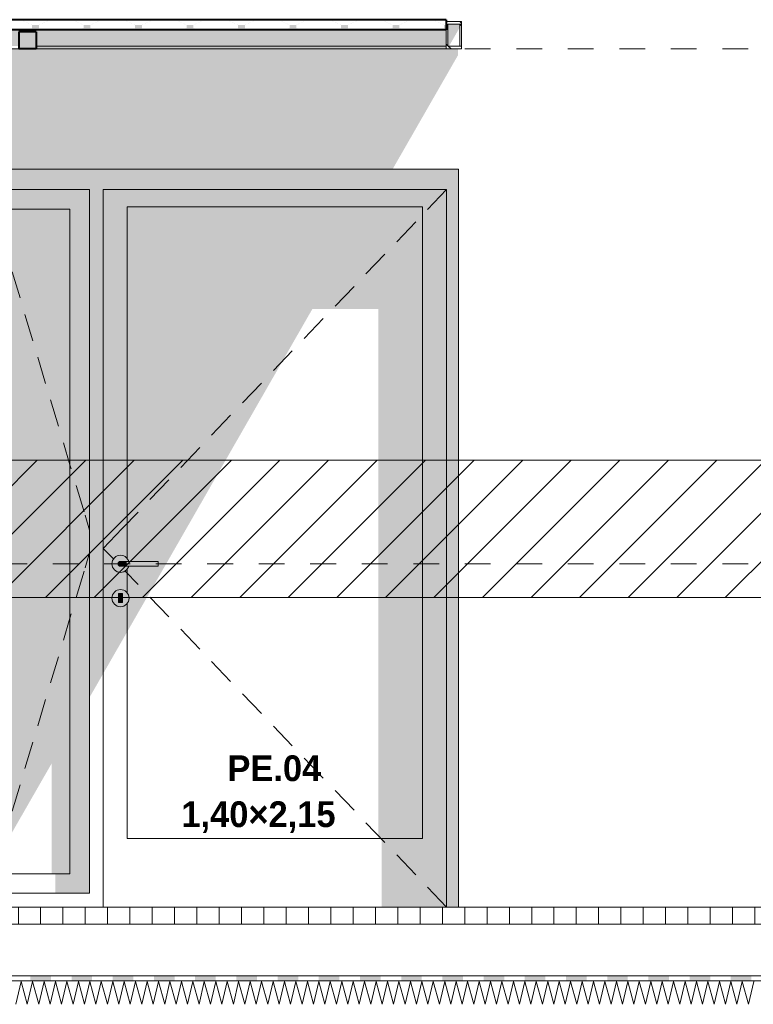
# Model space of a CAD drawing. Header units: millimetres. Extents: x -36476 to 2373, y -53000 to 10500.
# Tile 54 of 68: x -15271 to -13135, y 3277 to 6145. Entities that reach past the tile are written whole.
import ezdxf

# ---------------------------------------------------------------- set-up
doc = ezdxf.new("R2010")
doc.units = ezdxf.units.MM
doc.header["$MEASUREMENT"] = 0
doc.linetypes.add('_TIRET COURT 1', pattern=[150, 75, -75])
doc.linetypes.add('Wipeout_Contour', pattern=[1000, 0, -1000])
for name, color, linetype in [('Nouveau_0', 7, 'Continuous'), ('Nouveau_2D - Dessin général', 7, 'Continuous'), ('Nouveau_2D - Etiquettes 50ème', 7, 'Continuous'), ('Nouveau__Constr - Serrurerie', 7, 'Continuous'), ('Nouveau__Murs ext - Périphériques', 7, 'Continuous'), ('Nouveau__Sols - Dalles', 7, 'Continuous'), ('Nouveau_Portes Archicad', 7, 'Continuous')]:
    doc.layers.add(name, color=color, linetype=linetype)
doc.styles.add('STYLE_GENERE_3', font='GOTHIC.TTF')

# ---------------------------------------------------------------- blocks, each defined once
blk = doc.blocks.new('Élément de coupe_98')
at = {"layer": 'Nouveau__Murs ext - Périphériques', "linetype": 'Continuous', "lineweight": 13}
blk.add_hatch(color=7, dxfattribs=at).paths.add_polyline_path([(-13994.4, 6060), (-18891.4, 6060), (-18891.4, 3560), (-18292.6, 3560), (-18292.6, 5710), (-16892.6, 5710), (-16892.6, 3560), (-15417.9, 3560), (-15392.6, 3604.1), (-15392.6, 5710), (-14184.7, 5710), (-13994.4, 6041.7)])
blk = doc.blocks.new('Élément de coupe_105')
at = {"layer": 'Nouveau_Portes Archicad', "linetype": 'Continuous', "lineweight": 13}
for points in [[(-15067.6, 5650), (-15027.6, 5650), (-14027.6, 5650), (-13992.6, 5650), (-13992.6, 5710), (-15392.6, 5710), (-15392.6, 5650), (-15357.6, 5650)], [(-15357.6, 5650), (-15392.6, 5650), (-15392.6, 3604.1), (-15357.6, 3665.1)], [(-15067.6, 5650), (-15357.6, 5650), (-15357.6, 5593), (-15300.6, 5593), (-15124.6, 5593), (-15067.6, 5593)], [(-15027.6, 5650), (-15067.6, 5650), (-15067.6, 4170.7), (-15027.6, 4240.5)], [(-14027.6, 5650), (-15027.6, 5650), (-15027.6, 5600), (-14957.6, 5600), (-14097.6, 5600), (-14027.6, 5600)], [(-13992.6, 3560), (-13992.6, 5650), (-14027.6, 5650), (-14027.6, 3560)], [(-15027.6, 4240.5), (-14957.6, 4362.5), (-14957.6, 4445.2), (-14959.9, 4442.3), (-14963.7, 4439.2), (-14968, 4436.9), (-14972.7, 4435.5), (-14977.6, 4435), (-14982.4, 4435.5), (-14987.1, 4436.9), (-14991.5, 4439.2), (-14995.2, 4442.3), (-14998.3, 4446.1), (-15000.7, 4450.4), (-15002.1, 4455.1), (-15002.6, 4460), (-15002.1, 4464.9), (-15000.7, 4469.6), (-14998.3, 4473.9), (-14995.2, 4477.7), (-14991.5, 4480.8), (-14987.1, 4483.1), (-14982.4, 4484.5), (-14977.6, 4485), (-14972.7, 4484.5), (-14968, 4483.1), (-14963.7, 4480.8), (-14959.9, 4477.7), (-14957.6, 4474.8), (-14957.6, 4545.2), (-14959.9, 4542.3), (-14963.7, 4539.2), (-14968, 4536.9), (-14972.7, 4535.5), (-14977.6, 4535), (-14982.4, 4535.5), (-14987.1, 4536.9), (-14991.5, 4539.2), (-14995.2, 4542.3), (-14998.3, 4546.1), (-15000.7, 4550.4), (-15002.1, 4555.1), (-15002.6, 4560), (-15002.1, 4564.9), (-15000.7, 4569.6), (-14998.3, 4573.9), (-14995.2, 4577.7), (-14991.5, 4580.8), (-14987.1, 4583.1), (-14982.4, 4584.5), (-14977.6, 4585), (-14972.7, 4584.5), (-14968, 4583.1), (-14963.7, 4580.8), (-14959.9, 4577.7), (-14957.6, 4574.8), (-14957.6, 5600), (-15027.6, 5600)], [(-14957.6, 4474.8), (-14956.8, 4473.9), (-14954.5, 4469.6), (-14953, 4464.9), (-14952.6, 4460), (-14953, 4455.1), (-14954.5, 4450.4), (-14956.8, 4446.1), (-14957.6, 4445.2), (-14957.6, 4362.5), (-14418.6, 5302.3), (-14226.4, 5302.3), (-14226.4, 3760), (-14097.6, 3760), (-14097.6, 5600), (-14957.6, 5600), (-14957.6, 4574.8), (-14956.8, 4573.9), (-14954.5, 4569.6), (-14953.7, 4567), (-14867.6, 4567), (-14867.6, 4553), (-14953.7, 4553), (-14954.5, 4550.4), (-14956.8, 4546.1), (-14957.6, 4545.2)], [(-14027.6, 3760), (-14027.6, 5600), (-14097.6, 5600), (-14097.6, 3760)], [(-15357.6, 5593), (-15357.6, 3665.1), (-15300.6, 3764.5), (-15300.6, 5593)], [(-15124.6, 5593), (-15300.6, 5593), (-15300.6, 3764.5), (-15178.2, 3977.9), (-15178.2, 3657), (-15124.6, 3657)], [(-15067.6, 5593), (-15124.6, 5593), (-15124.6, 3657), (-15067.6, 3657)], [(-15002.1, 4564.9), (-15002.6, 4560), (-15002.1, 4555.1), (-15000.7, 4550.4), (-14998.3, 4546.1), (-14995.2, 4542.3), (-14991.5, 4539.2), (-14987.1, 4536.9), (-14982.4, 4535.5), (-14977.6, 4535), (-14972.7, 4535.5), (-14968, 4536.9), (-14963.7, 4539.2), (-14959.9, 4542.3), (-14956.8, 4546.1), (-14954.5, 4550.4), (-14953.7, 4553), (-14977.6, 4553), (-14978.9, 4553.1), (-14980.2, 4553.5), (-14981.5, 4554.2), (-14982.5, 4555.1), (-14983.4, 4556.1), (-14984, 4557.3), (-14984.4, 4558.6), (-14984.6, 4560), (-14984.4, 4561.4), (-14984, 4562.7), (-14983.4, 4563.9), (-14982.5, 4564.9), (-14981.5, 4565.8), (-14980.2, 4566.5), (-14978.9, 4566.9), (-14977.6, 4567), (-14958.6, 4567), (-14953.7, 4567), (-14954.5, 4569.6), (-14956.8, 4573.9), (-14959.9, 4577.7), (-14963.7, 4580.8), (-14968, 4583.1), (-14972.7, 4584.5), (-14977.6, 4585), (-14982.4, 4584.5), (-14987.1, 4583.1), (-14991.5, 4580.8), (-14995.2, 4577.7), (-14998.3, 4573.9), (-15000.7, 4569.6)], [(-14984.4, 4561.4), (-14984.6, 4560), (-14981.3, 4560), (-14981.2, 4561.4)], [(-14984, 4562.7), (-14984.4, 4561.4), (-14981.2, 4561.4), (-14980.8, 4562.7)], [(-14983.4, 4563.9), (-14984, 4562.7), (-14980.8, 4562.7), (-14980.2, 4563.9)], [(-14982.5, 4564.9), (-14983.4, 4563.9), (-14980.2, 4563.9), (-14979.5, 4564.9)], [(-14981.5, 4565.8), (-14982.5, 4564.9), (-14979.5, 4564.9), (-14978.5, 4565.8)], [(-14980.2, 4566.5), (-14981.5, 4565.8), (-14978.5, 4565.8), (-14977.4, 4566.5)], [(-14981.2, 4561.4), (-14981.3, 4560), (-14971.7, 4560), (-14971.6, 4561.4)], [(-14980.8, 4562.7), (-14981.2, 4561.4), (-14971.6, 4561.4), (-14971.4, 4562.7)], [(-14980.2, 4563.9), (-14980.8, 4562.7), (-14971.4, 4562.7), (-14971.1, 4563.9)], [(-14978.9, 4566.9), (-14980.2, 4566.5), (-14977.4, 4566.5), (-14976.2, 4566.9)], [(-14979.5, 4564.9), (-14980.2, 4563.9), (-14971.1, 4563.9), (-14970.6, 4564.9)], [(-14978.5, 4565.8), (-14979.5, 4564.9), (-14970.6, 4564.9), (-14970.1, 4565.8)], [(-14977.6, 4567), (-14978.9, 4566.9), (-14976.2, 4566.9), (-14975, 4567)], [(-14977.4, 4566.5), (-14978.5, 4565.8), (-14970.1, 4565.8), (-14969.4, 4566.5)], [(-14976.2, 4566.9), (-14977.4, 4566.5), (-14969.4, 4566.5), (-14968.8, 4566.9)], [(-14975, 4567), (-14976.2, 4566.9), (-14968.8, 4566.9), (-14968.1, 4567)], [(-14971.6, 4561.4), (-14971.7, 4560), (-14959.5, 4560), (-14959.5, 4561.4)], [(-14971.4, 4562.7), (-14971.6, 4561.4), (-14959.5, 4561.4), (-14959.4, 4562.7)], [(-14971.1, 4563.9), (-14971.4, 4562.7), (-14959.4, 4562.7), (-14959.3, 4563.9)], [(-14970.6, 4564.9), (-14971.1, 4563.9), (-14959.3, 4563.9), (-14959.2, 4564.9)], [(-14970.1, 4565.8), (-14970.6, 4564.9), (-14959.2, 4564.9), (-14959.1, 4565.8)], [(-14969.4, 4566.5), (-14970.1, 4565.8), (-14959.1, 4565.8), (-14958.9, 4566.5)], [(-14968.8, 4566.9), (-14969.4, 4566.5), (-14958.9, 4566.5), (-14958.7, 4566.9)], [(-14968.1, 4567), (-14968.8, 4566.9), (-14958.7, 4566.9), (-14958.6, 4567)], [(-14959.4, 4562.7), (-14959.5, 4561.4), (-14867.6, 4561.4), (-14867.6, 4562.7)], [(-14959.5, 4561.4), (-14959.5, 4560), (-14867.6, 4560), (-14867.6, 4561.4)], [(-14959.3, 4563.9), (-14959.4, 4562.7), (-14867.6, 4562.7), (-14867.6, 4563.9)], [(-14959.2, 4564.9), (-14959.3, 4563.9), (-14867.6, 4563.9), (-14867.6, 4564.9)], [(-14959.1, 4565.8), (-14959.2, 4564.9), (-14867.6, 4564.9), (-14867.6, 4565.8)], [(-14958.9, 4566.5), (-14959.1, 4565.8), (-14867.6, 4565.8), (-14867.6, 4566.5)], [(-14958.7, 4566.9), (-14958.9, 4566.5), (-14867.6, 4566.5), (-14867.6, 4566.9)], [(-14958.6, 4567), (-14958.7, 4566.9), (-14867.6, 4566.9), (-14867.6, 4567)], [(-14984.6, 4560), (-14984.4, 4558.6), (-14981.2, 4558.6), (-14981.3, 4560)], [(-14984.4, 4558.6), (-14984, 4557.3), (-14980.8, 4557.3), (-14981.2, 4558.6)], [(-14984, 4557.3), (-14983.4, 4556.1), (-14980.2, 4556.1), (-14980.8, 4557.3)], [(-14983.4, 4556.1), (-14982.5, 4555.1), (-14979.5, 4555.1), (-14980.2, 4556.1)], [(-14982.5, 4555.1), (-14981.5, 4554.2), (-14978.5, 4554.2), (-14979.5, 4555.1)], [(-14981.5, 4554.2), (-14980.2, 4553.5), (-14977.4, 4553.5), (-14978.5, 4554.2)], [(-14981.3, 4560), (-14981.2, 4558.6), (-14971.6, 4558.6), (-14971.7, 4560)], [(-14981.2, 4558.6), (-14980.8, 4557.3), (-14971.4, 4557.3), (-14971.6, 4558.6)], [(-14980.8, 4557.3), (-14980.2, 4556.1), (-14971.1, 4556.1), (-14971.4, 4557.3)], [(-14980.2, 4556.1), (-14979.5, 4555.1), (-14970.6, 4555.1), (-14971.1, 4556.1)], [(-14980.2, 4553.5), (-14978.9, 4553.1), (-14976.2, 4553.1), (-14977.4, 4553.5)], [(-14979.5, 4555.1), (-14978.5, 4554.2), (-14970.1, 4554.2), (-14970.6, 4555.1)], [(-14978.9, 4553.1), (-14977.6, 4553), (-14975, 4553), (-14976.2, 4553.1)], [(-14978.5, 4554.2), (-14977.4, 4553.5), (-14969.4, 4553.5), (-14970.1, 4554.2)], [(-14977.4, 4553.5), (-14976.2, 4553.1), (-14968.8, 4553.1), (-14969.4, 4553.5)], [(-14976.2, 4553.1), (-14975, 4553), (-14968.1, 4553), (-14968.8, 4553.1)], [(-14971.7, 4560), (-14971.6, 4558.6), (-14959.5, 4558.6), (-14959.5, 4560)], [(-14971.6, 4558.6), (-14971.4, 4557.3), (-14959.4, 4557.3), (-14959.5, 4558.6)], [(-14971.4, 4557.3), (-14971.1, 4556.1), (-14959.3, 4556.1), (-14959.4, 4557.3)], [(-14971.1, 4556.1), (-14970.6, 4555.1), (-14959.2, 4555.1), (-14959.3, 4556.1)], [(-14970.6, 4555.1), (-14970.1, 4554.2), (-14959.1, 4554.2), (-14959.2, 4555.1)], [(-14970.1, 4554.2), (-14969.4, 4553.5), (-14958.9, 4553.5), (-14959.1, 4554.2)], [(-14969.4, 4553.5), (-14968.8, 4553.1), (-14958.7, 4553.1), (-14958.9, 4553.5)], [(-14968.8, 4553.1), (-14968.1, 4553), (-14958.6, 4553), (-14958.7, 4553.1)], [(-14959.5, 4560), (-14959.5, 4558.6), (-14867.6, 4558.6), (-14867.6, 4560)], [(-14959.5, 4558.6), (-14959.4, 4557.3), (-14867.6, 4557.3), (-14867.6, 4558.6)], [(-14959.4, 4557.3), (-14959.3, 4556.1), (-14867.6, 4556.1), (-14867.6, 4557.3)], [(-14959.3, 4556.1), (-14959.2, 4555.1), (-14867.6, 4555.1), (-14867.6, 4556.1)], [(-14959.2, 4555.1), (-14959.1, 4554.2), (-14867.6, 4554.2), (-14867.6, 4555.1)], [(-14959.1, 4554.2), (-14958.9, 4553.5), (-14867.6, 4553.5), (-14867.6, 4554.2)], [(-14958.9, 4553.5), (-14958.7, 4553.1), (-14867.6, 4553.1), (-14867.6, 4553.5)], [(-14958.7, 4553.1), (-14958.6, 4553), (-14867.6, 4553), (-14867.6, 4553.1)], [(-14971.6, 4473), (-14983.6, 4473), (-14983.6, 4447), (-14971.6, 4447)], [(-14216.6, 3760), (-14216.6, 3560), (-14027.6, 3560), (-14027.6, 3760)], [(-15067.6, 3657), (-15167, 3657), (-15167, 3600), (-15067.6, 3600)]]:
    blk.add_hatch(color=7, dxfattribs=at).paths.add_polyline_path(points)
h = blk.add_hatch(color=7, dxfattribs=at)
h.paths.add_polyline_path([(-14952.6, 4460), (-14953, 4464.9), (-14954.5, 4469.6), (-14956.8, 4473.9), (-14959.9, 4477.7), (-14963.7, 4480.8), (-14968, 4483.1), (-14972.7, 4484.5), (-14977.6, 4485), (-14982.4, 4484.5), (-14987.1, 4483.1), (-14991.5, 4480.8), (-14995.2, 4477.7), (-14998.3, 4473.9), (-15000.7, 4469.6), (-15002.1, 4464.9), (-15002.6, 4460), (-15002.1, 4455.1), (-15000.7, 4450.4), (-14998.3, 4446.1), (-14995.2, 4442.3), (-14991.5, 4439.2), (-14987.1, 4436.9), (-14982.4, 4435.5), (-14977.6, 4435), (-14972.7, 4435.5), (-14968, 4436.9), (-14963.7, 4439.2), (-14959.9, 4442.3), (-14956.8, 4446.1), (-14954.5, 4450.4), (-14953, 4455.1)])
h.paths.add_polyline_path([(-14983.6, 4447), (-14983.6, 4473), (-14971.6, 4473), (-14971.6, 4447)], flags=0)
at = {"layer": 'Nouveau_Portes Archicad', "color": 7, "linetype": 'Continuous', "lineweight": 5}
for p, q in [((-15392.6, 5710), (-13992.6, 5710)), ((-15392.6, 3560), (-15392.6, 5710)), ((-13992.6, 5710), (-13992.6, 3560))]:
    blk.add_line(p, q, dxfattribs=at)
at = {"layer": 'Nouveau_Portes Archicad', "color": 7, "linetype": 'Continuous', "lineweight": 13}
for p, q in [((-15357.6, 3600), (-15357.6, 5650)), ((-15357.6, 5650), (-15067.6, 5650)), ((-15357.6, 5626.6), (-15344.6, 5583.4)), ((-15067.6, 5650), (-15067.6, 3600)), ((-15027.6, 5600), (-15027.6, 5650)), ((-15027.6, 5650), (-14027.6, 5650)), ((-14027.6, 5650), (-14082.9, 5592.2)), ((-14027.6, 5650), (-14027.6, 5600)), ((-15027.6, 3760), (-15027.6, 5600)), ((-14957.6, 5600), (-14957.6, 4574.8)), ((-14097.6, 5600), (-14957.6, 5600)), ((-14097.6, 3760), (-14097.6, 5600)), ((-14027.6, 5600), (-14027.6, 3760)), ((-15300.6, 3657), (-15300.6, 5593)), ((-15300.6, 5593), (-15124.6, 5593)), ((-15124.6, 5593), (-15124.6, 3657)), ((-14117.4, 5556.1), (-14172.8, 5498.3)), ((-15330.3, 5535.5), (-15307.3, 5458.8)), ((-14207.3, 5462.2), (-14262.6, 5404.4)), ((-15293, 5410.9), (-15270, 5334.3)), ((-14297.2, 5368.2), (-14352.5, 5310.4)), ((-15255.7, 5286.4), (-15232.7, 5209.8)), ((-14387.1, 5274.3), (-14442.4, 5216.5)), ((-14477, 5180.4), (-14532.3, 5122.6)), ((-15218.4, 5161.9), (-15195.4, 5085.2)), ((-14566.8, 5086.5), (-14622.1, 5028.7)), ((-15181.1, 5037.3), (-15158.1, 4960.7)), ((-14656.7, 4992.5), (-14712, 4934.7)), ((-15143.8, 4912.8), (-15124.6, 4848.7)), ((-14746.6, 4898.6), (-14801.9, 4840.8)), ((-15124.6, 4848.7), (-15120.8, 4836.2)), ((-14836.5, 4804.7), (-14891.8, 4746.9)), ((-15106.5, 4788.3), (-15083.5, 4711.6)), ((-14926.4, 4710.8), (-14972.3, 4662.8)), ((-15080.5, 4701.6), (-15067.6, 4658.4)), ((-14972.3, 4662.8), (-15027.6, 4605)), ((-15080.5, 4548.4), (-15067.6, 4591.6)), ((-14998.1, 4574.2), (-15027.6, 4605)), ((-15002.1, 4564.9), (-15002.6, 4560)), ((-15000.7, 4569.6), (-15002.1, 4564.9)), ((-14998.3, 4573.9), (-15000.7, 4569.6)), ((-14995.2, 4577.7), (-14998.3, 4573.9)), ((-14991.5, 4580.8), (-14995.2, 4577.7)), ((-14987.1, 4583.1), (-14991.5, 4580.8)), ((-14982.4, 4584.5), (-14987.1, 4583.1)), ((-14984.4, 4561.4), (-14984.6, 4560)), ((-14984, 4562.7), (-14984.4, 4561.4)), ((-14983.4, 4563.9), (-14984, 4562.7)), ((-14982.5, 4564.9), (-14983.4, 4563.9)), ((-14981.5, 4565.8), (-14982.5, 4564.9)), ((-14977.6, 4585), (-14982.4, 4584.5)), ((-14980.2, 4566.5), (-14981.5, 4565.8)), ((-14981.2, 4561.4), (-14981.3, 4560)), ((-14980.8, 4562.7), (-14981.2, 4561.4)), ((-14980.2, 4563.9), (-14980.8, 4562.7)), ((-14978.9, 4566.9), (-14980.2, 4566.5)), ((-14979.5, 4564.9), (-14980.2, 4563.9)), ((-14978.5, 4565.8), (-14979.5, 4564.9)), ((-14977.6, 4567), (-14978.9, 4566.9)), ((-14972.7, 4584.5), (-14977.6, 4585)), ((-14977.6, 4567), (-14975, 4567)), ((-14975, 4567), (-14968.1, 4567)), ((-14968, 4583.1), (-14972.7, 4584.5)), ((-14971.6, 4561.4), (-14971.7, 4560)), ((-14971.4, 4562.7), (-14971.6, 4561.4)), ((-14971.1, 4563.9), (-14971.4, 4562.7)), ((-14970.6, 4564.9), (-14971.1, 4563.9)), ((-14970.1, 4565.8), (-14970.6, 4564.9)), ((-14968.1, 4567), (-14958.6, 4567)), ((-14963.7, 4580.8), (-14968, 4583.1)), ((-14959.9, 4577.7), (-14963.7, 4580.8)), ((-14956.8, 4573.9), (-14959.9, 4577.7)), ((-14958.6, 4567), (-14867.6, 4567)), ((-14954.5, 4569.6), (-14956.8, 4573.9)), ((-14953.7, 4567), (-14954.5, 4569.6)), ((-14867.6, 4567), (-14867.6, 4566.9)), ((-14867.6, 4566.9), (-14867.6, 4566.5)), ((-14867.6, 4566.5), (-14867.6, 4565.8)), ((-14867.6, 4565.8), (-14867.6, 4564.9)), ((-14867.6, 4564.9), (-14867.6, 4563.9)), ((-14867.6, 4563.9), (-14867.6, 4562.7)), ((-14867.6, 4562.7), (-14867.6, 4561.4)), ((-14867.6, 4561.4), (-14867.6, 4560)), ((-15106.5, 4461.7), (-15083.5, 4538.4)), ((-15002.6, 4560), (-15002.1, 4555.1)), ((-15002.1, 4555.1), (-15000.7, 4550.4)), ((-15000.7, 4550.4), (-14998.3, 4546.1)), ((-14998.3, 4546.1), (-14995.2, 4542.3)), ((-14995.2, 4542.3), (-14991.5, 4539.2)), ((-14991.5, 4539.2), (-14987.1, 4536.9)), ((-14987.1, 4536.9), (-14982.4, 4535.5)), ((-14984.6, 4560), (-14984.4, 4558.6)), ((-14984.4, 4558.6), (-14984, 4557.3)), ((-14984, 4557.3), (-14983.4, 4556.1)), ((-14983.4, 4556.1), (-14982.5, 4555.1)), ((-14982.5, 4555.1), (-14981.5, 4554.2)), ((-14982.4, 4535.5), (-14977.6, 4535)), ((-14981.5, 4554.2), (-14980.2, 4553.5)), ((-14981.3, 4560), (-14981.2, 4558.6)), ((-14981.2, 4558.6), (-14980.8, 4557.3)), ((-14980.8, 4557.3), (-14980.2, 4556.1)), ((-14980.2, 4556.1), (-14979.5, 4555.1)), ((-14980.2, 4553.5), (-14978.9, 4553.1)), ((-14979.5, 4555.1), (-14978.5, 4554.2)), ((-14978.9, 4553.1), (-14977.6, 4553)), ((-14977.6, 4553), (-14975, 4553)), ((-14977.6, 4535), (-14972.7, 4535.5)), ((-14975, 4553), (-14968.1, 4553)), ((-14972.7, 4535.5), (-14968, 4536.9)), ((-14971.7, 4560), (-14971.6, 4558.6)), ((-14971.6, 4558.6), (-14971.4, 4557.3)), ((-14971.4, 4557.3), (-14971.1, 4556.1)), ((-14971.1, 4556.1), (-14970.6, 4555.1)), ((-14970.6, 4555.1), (-14970.1, 4554.2)), ((-14968.1, 4553), (-14958.6, 4553)), ((-14968, 4536.9), (-14963.7, 4539.2)), ((-14926.4, 4499.2), (-14964.3, 4538.9)), ((-14963.7, 4539.2), (-14959.9, 4542.3)), ((-14959.9, 4542.3), (-14956.8, 4546.1)), ((-14958.6, 4553), (-14867.6, 4553)), ((-14957.6, 4545.2), (-14957.6, 4474.8)), ((-14956.8, 4546.1), (-14954.5, 4550.4)), ((-14954.5, 4550.4), (-14953.7, 4553)), ((-14867.6, 4560), (-14867.6, 4558.6)), ((-14867.6, 4558.6), (-14867.6, 4557.3)), ((-14867.6, 4557.3), (-14867.6, 4556.1)), ((-14867.6, 4556.1), (-14867.6, 4555.1)), ((-14867.6, 4555.1), (-14867.6, 4554.2)), ((-14867.6, 4554.2), (-14867.6, 4553.5)), ((-14867.6, 4553.5), (-14867.6, 4553.1)), ((-14867.6, 4553.1), (-14867.6, 4553)), ((-14995.2, 4477.7), (-14998.3, 4473.9)), ((-14991.5, 4480.8), (-14995.2, 4477.7)), ((-14987.1, 4483.1), (-14991.5, 4480.8)), ((-14982.4, 4484.5), (-14987.1, 4483.1)), ((-14977.6, 4485), (-14982.4, 4484.5)), ((-14972.7, 4484.5), (-14977.6, 4485)), ((-14968, 4483.1), (-14972.7, 4484.5)), ((-14963.7, 4480.8), (-14968, 4483.1)), ((-14959.9, 4477.7), (-14963.7, 4480.8)), ((-14956.8, 4473.9), (-14959.9, 4477.7)), ((-15002.1, 4464.9), (-15002.6, 4460)), ((-15002.6, 4460), (-15002.1, 4455.1)), ((-15000.7, 4469.6), (-15002.1, 4464.9)), ((-15002.1, 4455.1), (-15000.7, 4450.4)), ((-14998.3, 4473.9), (-15000.7, 4469.6)), ((-15000.7, 4450.4), (-14998.3, 4446.1)), ((-14998.3, 4446.1), (-14995.2, 4442.3)), ((-14983.6, 4447), (-14983.6, 4473)), ((-14983.6, 4473), (-14971.6, 4473)), ((-14971.6, 4447), (-14983.6, 4447)), ((-14971.6, 4473), (-14971.6, 4447)), ((-14959.9, 4442.3), (-14956.8, 4446.1)), ((-14954.5, 4469.6), (-14956.8, 4473.9)), ((-14956.8, 4446.1), (-14954.5, 4450.4)), ((-14953, 4464.9), (-14954.5, 4469.6)), ((-14954.5, 4450.4), (-14953, 4455.1)), ((-14952.6, 4460), (-14953, 4464.9)), ((-14953, 4455.1), (-14952.6, 4460)), ((-14836.5, 4405.3), (-14891.8, 4463.1)), ((-14995.2, 4442.3), (-14991.5, 4439.2)), ((-14991.5, 4439.2), (-14987.1, 4436.9)), ((-14987.1, 4436.9), (-14982.4, 4435.5)), ((-14982.4, 4435.5), (-14977.6, 4435)), ((-14977.6, 4435), (-14972.7, 4435.5)), ((-14972.7, 4435.5), (-14968, 4436.9)), ((-14968, 4436.9), (-14963.7, 4439.2)), ((-14963.7, 4439.2), (-14959.9, 4442.3)), ((-14957.6, 4445.2), (-14957.6, 3760)), ((-15143.8, 4337.2), (-15124.6, 4401.3)), ((-15124.6, 4401.3), (-15120.8, 4413.8)), ((-14746.6, 4311.4), (-14801.9, 4369.2)), ((-15181.1, 4212.7), (-15158.1, 4289.3)), ((-14656.7, 4217.5), (-14712, 4275.3)), ((-15218.4, 4088.1), (-15195.4, 4164.8)), ((-14566.8, 4123.5), (-14622.1, 4181.3)), ((-14477, 4029.6), (-14532.3, 4087.4)), ((-15255.7, 3963.6), (-15232.7, 4040.2)), ((-14387.1, 3935.7), (-14442.4, 3993.5)), ((-15293, 3839.1), (-15270, 3915.7)), ((-14297.2, 3841.8), (-14352.5, 3899.6)), ((-15330.3, 3714.5), (-15307.3, 3791.2)), ((-14207.3, 3747.8), (-14262.6, 3805.6)), ((-15027.6, 3560), (-15027.6, 3760)), ((-14957.6, 3760), (-14097.6, 3760)), ((-14027.6, 3760), (-14027.6, 3560)), ((-14117.4, 3653.9), (-14172.8, 3711.7)), ((-15357.6, 3623.4), (-15344.6, 3666.6)), ((-15124.6, 3657), (-15300.6, 3657)), ((-14027.6, 3560), (-14082.9, 3617.8)), ((-15067.6, 3600), (-15357.6, 3600))]:
    blk.add_line(p, q, dxfattribs=at)
blk = doc.blocks.new('*X164')
at = {"layer": 'Nouveau__Sols - Dalles', "color": 7, "linetype": 'Continuous', "lineweight": 5}
for p, q in [((-15282.1, 3276.7), (-15266.7, 3343.3)), ((-15266.7, 3343.3), (-15248.8, 3276.7)), ((-15248.8, 3276.7), (-15233.3, 3343.3)), ((-15233.3, 3343.3), (-15215.5, 3276.7)), ((-15215.5, 3276.7), (-15200, 3343.3)), ((-15200, 3343.3), (-15182.1, 3276.7)), ((-15182.1, 3276.7), (-15166.7, 3343.3)), ((-15166.7, 3343.3), (-15148.8, 3276.7)), ((-15148.8, 3276.7), (-15133.3, 3343.3)), ((-15133.3, 3343.3), (-15115.5, 3276.7)), ((-15115.5, 3276.7), (-15100, 3343.3)), ((-15100, 3343.3), (-15082.1, 3276.7)), ((-15082.1, 3276.7), (-15066.7, 3343.3)), ((-15066.7, 3343.3), (-15048.8, 3276.7)), ((-15048.8, 3276.7), (-15033.3, 3343.3)), ((-15033.3, 3343.3), (-15015.5, 3276.7)), ((-15015.5, 3276.7), (-15000, 3343.3)), ((-15000, 3343.3), (-14982.1, 3276.7)), ((-14982.1, 3276.7), (-14966.7, 3343.3)), ((-14966.7, 3343.3), (-14948.8, 3276.7)), ((-14948.8, 3276.7), (-14933.3, 3343.3)), ((-14933.3, 3343.3), (-14915.5, 3276.7)), ((-14915.5, 3276.7), (-14900, 3343.3)), ((-14900, 3343.3), (-14882.1, 3276.7)), ((-14882.1, 3276.7), (-14866.7, 3343.3)), ((-14866.7, 3343.3), (-14848.8, 3276.7)), ((-14848.8, 3276.7), (-14833.3, 3343.3)), ((-14833.3, 3343.3), (-14815.5, 3276.7)), ((-14815.5, 3276.7), (-14800, 3343.3)), ((-14800, 3343.3), (-14782.1, 3276.7)), ((-14782.1, 3276.7), (-14766.7, 3343.3)), ((-14766.7, 3343.3), (-14748.8, 3276.7)), ((-14748.8, 3276.7), (-14733.3, 3343.3)), ((-14733.3, 3343.3), (-14715.5, 3276.7)), ((-14715.5, 3276.7), (-14700, 3343.3)), ((-14700, 3343.3), (-14682.1, 3276.7)), ((-14682.1, 3276.7), (-14666.7, 3343.3)), ((-14666.7, 3343.3), (-14648.8, 3276.7)), ((-14648.8, 3276.7), (-14633.3, 3343.3)), ((-14633.3, 3343.3), (-14615.5, 3276.7)), ((-14615.5, 3276.7), (-14600, 3343.3)), ((-14600, 3343.3), (-14582.1, 3276.7)), ((-14582.1, 3276.7), (-14566.7, 3343.3)), ((-14566.7, 3343.3), (-14548.8, 3276.7)), ((-14548.8, 3276.7), (-14533.3, 3343.3)), ((-14533.3, 3343.3), (-14515.5, 3276.7)), ((-14515.5, 3276.7), (-14500, 3343.3)), ((-14500, 3343.3), (-14482.1, 3276.7)), ((-14482.1, 3276.7), (-14466.7, 3343.3)), ((-14466.7, 3343.3), (-14448.8, 3276.7)), ((-14448.8, 3276.7), (-14433.3, 3343.3)), ((-14433.3, 3343.3), (-14415.5, 3276.7)), ((-14415.5, 3276.7), (-14400, 3343.3)), ((-14400, 3343.3), (-14382.1, 3276.7)), ((-14382.1, 3276.7), (-14366.7, 3343.3)), ((-14366.7, 3343.3), (-14348.8, 3276.7)), ((-14348.8, 3276.7), (-14333.3, 3343.3)), ((-14333.3, 3343.3), (-14315.5, 3276.7)), ((-14315.5, 3276.7), (-14300, 3343.3)), ((-14300, 3343.3), (-14282.1, 3276.7)), ((-14282.1, 3276.7), (-14266.7, 3343.3)), ((-14266.7, 3343.3), (-14248.8, 3276.7)), ((-14248.8, 3276.7), (-14233.3, 3343.3)), ((-14233.3, 3343.3), (-14215.5, 3276.7)), ((-14215.5, 3276.7), (-14200, 3343.3)), ((-14200, 3343.3), (-14182.1, 3276.7)), ((-14182.1, 3276.7), (-14166.7, 3343.3)), ((-14166.7, 3343.3), (-14148.8, 3276.7)), ((-14148.8, 3276.7), (-14133.3, 3343.3)), ((-14133.3, 3343.3), (-14115.5, 3276.7)), ((-14115.5, 3276.7), (-14100, 3343.3)), ((-14100, 3343.3), (-14082.1, 3276.7)), ((-14082.1, 3276.7), (-14066.7, 3343.3)), ((-14066.7, 3343.3), (-14048.8, 3276.7)), ((-14048.8, 3276.7), (-14033.3, 3343.3)), ((-14033.3, 3343.3), (-14015.5, 3276.7)), ((-14015.5, 3276.7), (-14000, 3343.3)), ((-14000, 3343.3), (-13982.1, 3276.7)), ((-13982.1, 3276.7), (-13966.7, 3343.3)), ((-13966.7, 3343.3), (-13948.8, 3276.7)), ((-13948.8, 3276.7), (-13933.3, 3343.3)), ((-13933.3, 3343.3), (-13915.5, 3276.7)), ((-13915.5, 3276.7), (-13900, 3343.3)), ((-13900, 3343.3), (-13882.1, 3276.7)), ((-13882.1, 3276.7), (-13866.7, 3343.3)), ((-13866.7, 3343.3), (-13848.8, 3276.7)), ((-13848.8, 3276.7), (-13833.3, 3343.3)), ((-13833.3, 3343.3), (-13815.5, 3276.7)), ((-13815.5, 3276.7), (-13800, 3343.3)), ((-13800, 3343.3), (-13782.1, 3276.7)), ((-13782.1, 3276.7), (-13766.7, 3343.3)), ((-13766.7, 3343.3), (-13748.8, 3276.7)), ((-13748.8, 3276.7), (-13733.3, 3343.3)), ((-13733.3, 3343.3), (-13715.5, 3276.7)), ((-13715.5, 3276.7), (-13700, 3343.3)), ((-13700, 3343.3), (-13682.1, 3276.7)), ((-13682.1, 3276.7), (-13666.7, 3343.3)), ((-13666.7, 3343.3), (-13648.8, 3276.7)), ((-13648.8, 3276.7), (-13633.3, 3343.3)), ((-13633.3, 3343.3), (-13615.5, 3276.7)), ((-13615.5, 3276.7), (-13600, 3343.3)), ((-13600, 3343.3), (-13582.1, 3276.7)), ((-13582.1, 3276.7), (-13566.7, 3343.3)), ((-13566.7, 3343.3), (-13548.8, 3276.7)), ((-13548.8, 3276.7), (-13533.3, 3343.3)), ((-13533.3, 3343.3), (-13515.5, 3276.7)), ((-13515.5, 3276.7), (-13500, 3343.3)), ((-13500, 3343.3), (-13482.1, 3276.7)), ((-13482.1, 3276.7), (-13466.7, 3343.3)), ((-13466.7, 3343.3), (-13448.8, 3276.7)), ((-13448.8, 3276.7), (-13433.3, 3343.3)), ((-13433.3, 3343.3), (-13415.5, 3276.7)), ((-13415.5, 3276.7), (-13400, 3343.3)), ((-13400, 3343.3), (-13382.1, 3276.7)), ((-13382.1, 3276.7), (-13366.7, 3343.3)), ((-13366.7, 3343.3), (-13348.8, 3276.7)), ((-13348.8, 3276.7), (-13333.3, 3343.3)), ((-13333.3, 3343.3), (-13315.5, 3276.7)), ((-13315.5, 3276.7), (-13300, 3343.3)), ((-13300, 3343.3), (-13282.1, 3276.7)), ((-13282.1, 3276.7), (-13266.7, 3343.3)), ((-13266.7, 3343.3), (-13248.8, 3276.7)), ((-13248.8, 3276.7), (-13233.3, 3343.3)), ((-13233.3, 3343.3), (-13215.5, 3276.7)), ((-13215.5, 3276.7), (-13200, 3343.3)), ((-13200, 3343.3), (-13182.1, 3276.7)), ((-13182.1, 3276.7), (-13166.7, 3343.3)), ((-13166.7, 3343.3), (-13148.8, 3276.7)), ((-13148.8, 3276.7), (-13133.3, 3343.3))]:
    blk.add_line(p, q, dxfattribs=at)
blk = doc.blocks.new('*X165')
at = {"layer": 'Nouveau__Sols - Dalles', "linetype": 'Continuous', "lineweight": 5}
for points in [[(-15180, 3360), (-15240, 3360), (-15240, 3345), (-15180, 3345)], [(-15060, 3360), (-15120, 3360), (-15120, 3345), (-15060, 3345)], [(-14940, 3360), (-15000, 3360), (-15000, 3345), (-14940, 3345)], [(-14820, 3360), (-14880, 3360), (-14880, 3345), (-14820, 3345)], [(-14700, 3360), (-14760, 3360), (-14760, 3345), (-14700, 3345)], [(-14580, 3360), (-14640, 3360), (-14640, 3345), (-14580, 3345)], [(-14460, 3360), (-14520, 3360), (-14520, 3345), (-14460, 3345)], [(-14340, 3360), (-14400, 3360), (-14400, 3345), (-14340, 3345)], [(-14220, 3360), (-14280, 3360), (-14280, 3345), (-14220, 3345)], [(-14100, 3360), (-14160, 3360), (-14160, 3345), (-14100, 3345)], [(-13980, 3360), (-14040, 3360), (-14040, 3345), (-13980, 3345)], [(-13860, 3360), (-13920, 3360), (-13920, 3345), (-13860, 3345)], [(-13740, 3360), (-13800, 3360), (-13800, 3345), (-13740, 3345)], [(-13620, 3360), (-13680, 3360), (-13680, 3345), (-13620, 3345)], [(-13500, 3360), (-13560, 3360), (-13560, 3345), (-13500, 3345)], [(-13380, 3360), (-13440, 3360), (-13440, 3345), (-13380, 3345)], [(-13260, 3360), (-13320, 3360), (-13320, 3345), (-13260, 3345)], [(-13140, 3360), (-13200, 3360), (-13200, 3345), (-13140, 3345)]]:
    blk.add_hatch(color=7, dxfattribs=at).paths.add_polyline_path(points)
blk = doc.blocks.new('Élément de coupe_156')
at = {"layer": 'Nouveau__Sols - Dalles', "color": 7, "linetype": 'Continuous', "lineweight": 5}
blk.add_line((-11089.6, 3345), (-18806.4, 3345), dxfattribs=at)
at = {"layer": 'Nouveau__Sols - Dalles', "lineweight": 0}
blk.add_blockref('*X164', (0, 0), dxfattribs=at)
at = {"color": 254, "linetype": 'Wipeout_Contour', "lineweight": 0, "ltscale": 61454.718881}
blk.add_wipeout([(-18806.4, 3510), (-18806.4, 3360), (-11089.6, 3360), (-11089.6, 3510)], dxfattribs=at).dxf.layer = 'Nouveau__Sols - Dalles'
at = {"layer": 'Nouveau__Sols - Dalles', "color": 7, "linetype": 'Continuous', "lineweight": 5}
blk.add_line((-11089.6, 3360), (-18806.4, 3360), dxfattribs=at)
at = {"layer": 'Nouveau__Sols - Dalles', "lineweight": 0}
blk.add_blockref('*X165', (0, 0), dxfattribs=at)
at = {"color": 254, "linetype": 'Wipeout_Contour', "lineweight": 0, "ltscale": 61550.474958}
blk.add_wipeout([(-11089.6, 3560), (-18806.4, 3560), (-18806.4, 3510), (-11089.6, 3510)], dxfattribs=at).dxf.layer = 'Nouveau__Sols - Dalles'
at = {"layer": 'Nouveau__Sols - Dalles', "linetype": 'Continuous', "lineweight": 5}
h = blk.add_hatch(dxfattribs=at)
h.set_pattern_fill('Béton_préfabriqué', style=0, pattern_type=2)
h.set_pattern_definition([(0, (0, 0), (0, 65), []), (90, (0, 0), (-65, 0), [])])
h.paths.add_polyline_path([(-11089.6, 3560), (-18806.4, 3560), (-18806.4, 3510), (-11089.6, 3510)])
at = {"layer": 'Nouveau__Sols - Dalles', "color": 7, "linetype": 'Continuous', "lineweight": 5}
for p, q in [((-11757.6, 3560), (-18806.4, 3560)), ((-11089.6, 3510), (-18806.4, 3510))]:
    blk.add_line(p, q, dxfattribs=at)
blk = doc.blocks.new('Élément de coupe_157')
at = {"color": 254, "linetype": 'Wipeout_Contour', "lineweight": 0, "ltscale": 122208.242456}
blk.add_wipeout([(-13983.9, 6060), (-13983.9, 6068), (-14023.9, 6068), (-14023.9, 6132), (-13983.9, 6132), (-13983.9, 6140), (-14028.9, 6140), (-14028.9, 6060)], dxfattribs=at).dxf.layer = 'Nouveau__Constr - Serrurerie'
at = {"layer": 'Nouveau__Constr - Serrurerie', "linetype": 'Continuous', "lineweight": 15}
h = blk.add_hatch(dxfattribs=at)
h.set_pattern_fill('Acier', style=0, pattern_type=2)
h.set_pattern_definition([(135, (0, 0), (79.5495, 79.5495), []), (135, (-26.52, -26.52), (79.5495, 79.5495), [])])
h.paths.add_polyline_path([(-13983.9, 6060), (-13983.9, 6068), (-14023.9, 6068), (-14023.9, 6132), (-13983.9, 6132), (-13983.9, 6140), (-14028.9, 6140), (-14028.9, 6060)])
at = {"layer": 'Nouveau__Constr - Serrurerie', "color": 7, "linetype": 'Continuous', "lineweight": 13}
for p, q in [((-13983.9, 6140), (-14028.9, 6140)), ((-13983.9, 6140), (-13983.9, 6132)), ((-14028.9, 6115), (-14028.9, 6060)), ((-14023.9, 6132), (-14023.9, 6068)), ((-13983.9, 6132), (-14023.9, 6132)), ((-13983.9, 6060), (-14028.9, 6060)), ((-13983.9, 6068), (-14023.9, 6068)), ((-13983.9, 6068), (-13983.9, 6060))]:
    blk.add_line(p, q, dxfattribs=at)
blk = doc.blocks.new('Élément de coupe_269')
at = {"layer": 'Nouveau__Constr - Serrurerie', "linetype": 'Continuous', "lineweight": 13}
for points in [[(-18933.9, 6115), (-18933.9, 6068), (-17745.5, 6068), (-17745.5, 6110), (-17695.5, 6110), (-17695.5, 6068), (-16509.5, 6068), (-16509.5, 6110), (-16459.5, 6110), (-16459.5, 6068), (-15273.5, 6068), (-15273.5, 6110), (-15223.5, 6110), (-15223.5, 6068), (-14028.9, 6068), (-14028.9, 6115)], [(-14023.9, 6132), (-14023.9, 6068), (-14020.6, 6068), (-13988.9, 6123.3), (-13988.9, 6132)], [(-13988.9, 6132), (-13988.9, 6123.3), (-13983.9, 6132)], [(-14028.9, 6068), (-15223.5, 6068), (-15223.5, 6060), (-14028.9, 6060)]]:
    blk.add_hatch(color=7, dxfattribs=at).paths.add_polyline_path(points)
at = {"layer": 'Nouveau__Constr - Serrurerie', "color": 7, "linetype": 'Continuous', "lineweight": 13}
for p, q in [((-13988.9, 6132), (-13988.9, 6068)), ((-13983.9, 6068), (-13983.9, 6132)), ((-15223.5, 6068), (-14028.9, 6068)), ((-15223.5, 6060), (-14028.9, 6060))]:
    blk.add_line(p, q, dxfattribs=at)
blk = doc.blocks.new('Élément de coupe_281')
at = {"layer": 'Nouveau__Constr - Serrurerie', "linetype": 'Continuous', "lineweight": 15}
blk.add_hatch(color=7, dxfattribs=at).paths.add_polyline_path([(-15223.5, 6110), (-15273.5, 6110), (-15273.5, 6060), (-15223.5, 6060)])
at = {"layer": 'Nouveau__Constr - Serrurerie', "color": 7, "linetype": 'Continuous', "lineweight": 40}
for p, q in [((-15273.5, 6110), (-15273.5, 6060)), ((-15223.5, 6110), (-15273.5, 6110)), ((-15223.5, 6110), (-15223.5, 6060)), ((-15223.5, 6060), (-15273.5, 6060))]:
    blk.add_line(p, q, dxfattribs=at)
blk = doc.blocks.new('*X297')
at = {"layer": 'Nouveau__Constr - Serrurerie', "linetype": 'Continuous', "lineweight": 5}
for points in [[(-15267.7, 6145), (-15268.5, 6145), (-15235, 6129.5), (-15235, 6120.5), (-15246.9, 6115), (-15246.2, 6115), (-15235, 6120.2), (-15235, 6120), (-15215, 6120), (-15215, 6120.2), (-15203.8, 6115), (-15203.1, 6115), (-15215, 6120.5), (-15215, 6129.5), (-15181.5, 6145), (-15182.3, 6145), (-15215, 6129.8), (-15215, 6130), (-15235, 6130), (-15235, 6129.8)], [(-15117.7, 6145), (-15118.5, 6145), (-15085, 6129.5), (-15085, 6120.5), (-15096.9, 6115), (-15096.2, 6115), (-15085, 6120.2), (-15085, 6120), (-15065, 6120), (-15065, 6120.2), (-15053.8, 6115), (-15053.1, 6115), (-15065, 6120.5), (-15065, 6129.5), (-15031.5, 6145), (-15032.3, 6145), (-15065, 6129.8), (-15065, 6130), (-15085, 6130), (-15085, 6129.8)], [(-14967.7, 6145), (-14968.5, 6145), (-14935, 6129.5), (-14935, 6120.5), (-14946.9, 6115), (-14946.2, 6115), (-14935, 6120.2), (-14935, 6120), (-14915, 6120), (-14915, 6120.2), (-14903.8, 6115), (-14903.1, 6115), (-14915, 6120.5), (-14915, 6129.5), (-14881.5, 6145), (-14882.3, 6145), (-14915, 6129.8), (-14915, 6130), (-14935, 6130), (-14935, 6129.8)], [(-14817.7, 6145), (-14818.5, 6145), (-14785, 6129.5), (-14785, 6120.5), (-14796.9, 6115), (-14796.2, 6115), (-14785, 6120.2), (-14785, 6120), (-14765, 6120), (-14765, 6120.2), (-14753.8, 6115), (-14753.1, 6115), (-14765, 6120.5), (-14765, 6129.5), (-14731.5, 6145), (-14732.3, 6145), (-14765, 6129.8), (-14765, 6130), (-14785, 6130), (-14785, 6129.8)], [(-14667.7, 6145), (-14668.5, 6145), (-14635, 6129.5), (-14635, 6120.5), (-14646.9, 6115), (-14646.2, 6115), (-14635, 6120.2), (-14635, 6120), (-14615, 6120), (-14615, 6120.2), (-14603.8, 6115), (-14603.1, 6115), (-14615, 6120.5), (-14615, 6129.5), (-14581.5, 6145), (-14582.3, 6145), (-14615, 6129.8), (-14615, 6130), (-14635, 6130), (-14635, 6129.8)], [(-14517.7, 6145), (-14518.5, 6145), (-14485, 6129.5), (-14485, 6120.5), (-14496.9, 6115), (-14496.2, 6115), (-14485, 6120.2), (-14485, 6120), (-14465, 6120), (-14465, 6120.2), (-14453.8, 6115), (-14453.1, 6115), (-14465, 6120.5), (-14465, 6129.5), (-14431.5, 6145), (-14432.3, 6145), (-14465, 6129.8), (-14465, 6130), (-14485, 6130), (-14485, 6129.8)], [(-14367.7, 6145), (-14368.5, 6145), (-14335, 6129.5), (-14335, 6120.5), (-14346.9, 6115), (-14346.2, 6115), (-14335, 6120.2), (-14335, 6120), (-14315, 6120), (-14315, 6120.2), (-14303.8, 6115), (-14303.1, 6115), (-14315, 6120.5), (-14315, 6129.5), (-14281.5, 6145), (-14282.3, 6145), (-14315, 6129.8), (-14315, 6130), (-14335, 6130), (-14335, 6129.8)], [(-14217.7, 6145), (-14218.5, 6145), (-14185, 6129.5), (-14185, 6120.5), (-14196.9, 6115), (-14196.2, 6115), (-14185, 6120.2), (-14185, 6120), (-14165, 6120), (-14165, 6120.2), (-14153.8, 6115), (-14153.1, 6115), (-14165, 6120.5), (-14165, 6129.5), (-14131.5, 6145), (-14132.3, 6145), (-14165, 6129.8), (-14165, 6130), (-14185, 6130), (-14185, 6129.8)], [(-14067.7, 6145), (-14068.5, 6145), (-14035, 6129.5), (-14035, 6120.5), (-14046.9, 6115), (-14046.2, 6115), (-14035, 6120.2), (-14035, 6120), (-14028.9, 6120), (-14028.9, 6130), (-14035, 6130), (-14035, 6129.8)]]:
    blk.add_hatch(color=7, dxfattribs=at).paths.add_polyline_path(points)
blk = doc.blocks.new('Élément de coupe_282')
at = {"layer": 'Nouveau__Constr - Serrurerie', "color": 7, "linetype": 'Continuous', "lineweight": 40}
for p, q in [((-14028.9, 6145), (-18933.9, 6145)), ((-14028.9, 6145), (-14028.9, 6140)), ((-14028.9, 6140), (-14028.9, 6115)), ((-14028.9, 6115), (-18933.9, 6115))]:
    blk.add_line(p, q, dxfattribs=at)
at = {"layer": 'Nouveau__Constr - Serrurerie', "lineweight": 0}
blk.add_blockref('*X297', (0, 0), dxfattribs=at)

msp = doc.modelspace()

# ---------------------------------------------------------------- hatches: boundary and pattern name
at = {"layer": 'Nouveau_0', "linetype": 'Continuous', "lineweight": 0}
h = msp.add_hatch(dxfattribs=at)
h.set_pattern_fill('Blocs_maçonnerie', color=112, style=0, pattern_type=2)
h.set_pattern_definition([(45, (0, 0), (-70.71068, 70.71068), [])])
h.paths.add_polyline_path([(-28078.7, 4861.7), (-10394.7, 4861.7), (-10394.7, 4461.7), (-28078.7, 4461.7)])

# ---------------------------------------------------------------- linework, layer by layer
at = {"layer": 'Nouveau_0', "color": 112, "linetype": 'Continuous', "lineweight": 0, "flags": 128}
msp.add_lwpolyline([(-28078.7, 4861.7), (-10394.7, 4861.7), (-10394.7, 4461.7), (-28078.7, 4461.7)], close=True, dxfattribs=at)
at = {"layer": 'Nouveau_2D - Dessin général', "color": 7, "linetype": '_TIRET COURT 1', "lineweight": 13}
msp.add_line((-10749.6, 4560), (-29526.4, 4560), dxfattribs=at)

# ---------------------------------------------------------------- block references
at = {"layer": 'Nouveau__Constr - Serrurerie', "lineweight": 0}
msp.add_blockref('Élément de coupe_281', (0, 0), dxfattribs=at)
at = {"layer": 'Nouveau__Murs ext - Périphériques', "lineweight": 0}
msp.add_blockref('Élément de coupe_98', (0, 0), dxfattribs=at)
at = {"layer": 'Nouveau_Portes Archicad', "lineweight": 0}
msp.add_blockref('Élément de coupe_105', (0, 0), dxfattribs=at)

# ---------------------------------------------------------------- texts
at = {"layer": 'Nouveau_2D - Etiquettes 50ème', "color": 7, "linetype": 'Continuous', "lineweight": 13, "insert": (-14575.6, 3776.1), "char_height": 75, "attachment_point": 8, "line_spacing_factor": 1.071211, "style": 'STYLE_GENERE_3'}
msp.add_mtext('{\\fCentury Gothic|b1|i0|c0|p0;\\W3.31748; }{\\A1;\\fCentury Gothic|b1|i0|c0|p0;PE.04 }\\P{\\A1;\\fCentury Gothic|b1|i0|c0|p0;1,40×2,15}', dxfattribs=at)

# ---------------------------------------------------------------- next in the draw order: block references
at = {"layer": 'Nouveau__Constr - Serrurerie', "lineweight": 0}
msp.add_blockref('Élément de coupe_157', (0, 0), dxfattribs=at)
at = {"layer": 'Nouveau__Sols - Dalles', "lineweight": 0}
msp.add_blockref('Élément de coupe_156', (0, 0), dxfattribs=at)

# ---------------------------------------------------------------- next in the draw order: linework, layer by layer
at = {"layer": 'Nouveau_2D - Dessin général', "color": 7, "linetype": '_TIRET COURT 1', "lineweight": 13}
for p, q in [((-10749.6, 6060), (-28433.6, 6060)), ((-10749.6, 3560), (-29526.4, 3560))]:
    msp.add_line(p, q, dxfattribs=at)

# ---------------------------------------------------------------- next in the draw order: block references
at = {"layer": 'Nouveau__Constr - Serrurerie', "lineweight": 0}
for name in ['Élément de coupe_282', 'Élément de coupe_269']:
    msp.add_blockref(name, (0, 0), dxfattribs=at)

doc.saveas('drawing.dxf')
